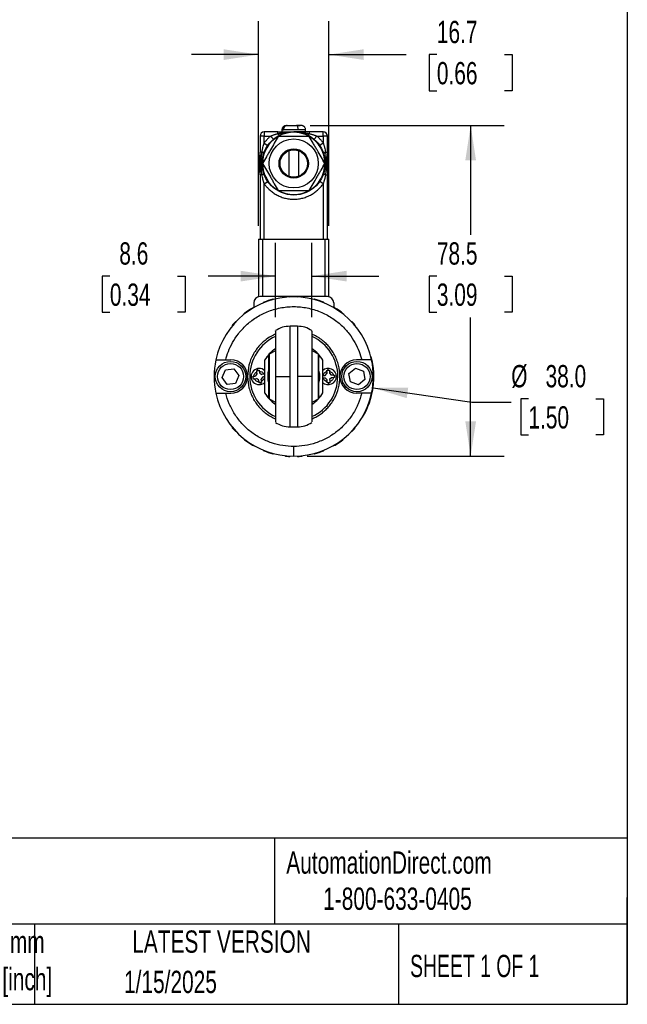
# Model space of a CAD drawing. Header units: millimetres. Extents: x 16 to 683, y 16 to 524.
# Tile 4 of 7: x 538 to 683, y 16 to 250. Entities that reach past the tile are written whole.
import ezdxf

# ---------------------------------------------------------------- set-up
doc = ezdxf.new("R2010")
doc.units = ezdxf.units.MM
doc.header["$LTSCALE"] = 2.5
doc.layers.add('DIMENSIONS', color=140, linetype='Continuous', lineweight=25)
doc.layers.add('TEXT', color=140, linetype='Continuous', lineweight=25)
doc.styles.add('SLDTEXTSTYLE0', font='TXT', dxfattribs={"width": 0.7})
doc.styles.add('SLDTEXTSTYLE1', font='TXT', dxfattribs={"width": 0.65})
doc.dimstyles.new('SLDDIMSTYLE1', dxfattribs={"dimtxt": 5.39502, "dimasz": 8.255, "dimexe": 0, "dimexo": 0.0625, "dimgap": 1.348755, "dimtad": 0, "dimtih": 1, "dimtoh": 1, "dimrnd": 1e-09, "dimzin": 12, "dimdsep": 46, "dimtxsty": 'SLDTEXTSTYLE0', "dimsah": 1, "dimcen": 0.09, "dimadec": 0, "dimazin": 3, "dimtfac": 1, "dimtmove": 0, "dimatfit": 0, "dimfxl": 0, "dimfrac": 2, "dimtolj": 1, "dimtzin": 12, "dimarcsym": 0})
doc.dimstyles.new('SLDDIMSTYLE3', dxfattribs={"dimtxt": 5.39502, "dimasz": 8.255, "dimexe": 0, "dimexo": 0.0625, "dimgap": 1.348755, "dimtad": 0, "dimtih": 1, "dimtoh": 1, "dimrnd": 1e-09, "dimzin": 4, "dimdsep": 46, "dimtxsty": 'SLDTEXTSTYLE0', "dimsah": 1, "dimcen": 0, "dimadec": 0, "dimazin": 1, "dimtfac": 1, "dimtofl": 0, "dimtmove": 0, "dimatfit": 3, "dimfxl": 0, "dimfrac": 2, "dimtolj": 1, "dimtzin": 12, "dimarcsym": 0})
doc.dimstyles.new('SLDDIMSTYLE5', dxfattribs={"dimtxt": 5.39502, "dimasz": 8.255, "dimexe": 0, "dimexo": 0.0625, "dimgap": 1.348755, "dimtad": 0, "dimtih": 1, "dimtoh": 1, "dimrnd": 1e-09, "dimzin": 12, "dimdsep": 46, "dimtxsty": 'SLDTEXTSTYLE0', "dimsah": 1, "dimcen": 0.09, "dimadec": 0, "dimazin": 3, "dimtfac": 1, "dimtofl": 0, "dimtmove": 0, "dimatfit": 3, "dimfxl": 0, "dimfrac": 2, "dimtolj": 1, "dimtzin": 12, "dimarcsym": 0})
doc.dimstyles.new('SLDDIMSTYLE6', dxfattribs={"dimtxt": 5.39502, "dimasz": 8.255, "dimexe": 0, "dimexo": 0.0625, "dimgap": 1.348755, "dimtad": 0, "dimtih": 1, "dimtoh": 1, "dimrnd": 1e-09, "dimzin": 4, "dimdsep": 46, "dimtxsty": 'SLDTEXTSTYLE0', "dimsah": 1, "dimcen": 0, "dimadec": 0, "dimazin": 1, "dimtfac": 1, "dimtofl": 0, "dimtmove": 0, "dimatfit": 3, "dimfxl": 0, "dimfrac": 2, "dimtolj": 1, "dimtzin": 12, "dimarcsym": 0})

# ---------------------------------------------------------------- blocks, each defined once
blk = doc.blocks.new('_D_4')
at = {"layer": 'DIMENSIONS'}
for p, q in [((475.29, 161.29), (484.47, 140.76)), ((516.86, 152.88), (515.05, 152.88)), ((515.05, 152.88), (515.05, 144.31)), ((532.89, 152.88), (534.7, 152.88)), ((534.7, 152.88), (534.7, 144.31)), ((515.05, 144.31), (516.86, 144.31)), ((534.7, 144.31), (532.89, 144.31)), ((484.47, 140.76), (498.36, 140.76))]:
    blk.add_line(p, q, dxfattribs=at)
blk.add_solid([(475.29, 161.29), (477.5, 153.24), (479.81, 154.28)], dxfattribs=at)
at = {"layer": 'DIMENSIONS', "char_height": 5.292, "attachment_point": 1, "style": 'SLDTEXTSTYLE0'}
for s, insert in [('%%c', (515.03, 160.91)), ('8.0', (523.17, 160.91)), ('0.31', (516.86, 151.13)), ('BOTH ENDS,', (502.32, 141.35)), ('THRU ALL', (507.43, 132.78))]:
    blk.add_mtext(s, dxfattribs=dict(at, insert=insert))
blk = doc.blocks.new('_D_9')
at = {"layer": 'DIMENSIONS'}
for p, q in [((607.36, 224.54), (653.41, 224.54)), ((645.47, 224.54), (645.47, 198.56)), ((637.45, 188.78), (635.64, 188.78)), ((635.64, 188.78), (635.64, 180.2)), ((653.49, 188.78), (655.3, 188.78)), ((655.3, 188.78), (655.3, 180.2)), ((635.64, 180.2), (637.45, 180.2)), ((655.3, 180.2), (653.49, 180.2)), ((645.47, 146.04), (645.47, 178.99)), ((606.67, 146.04), (653.41, 146.04))]:
    blk.add_line(p, q, dxfattribs=at)
for points in [[(645.47, 224.54), (644.2, 216.29), (646.74, 216.29)], [(645.47, 146.04), (646.74, 154.3), (644.2, 154.3)]]:
    blk.add_solid(points, dxfattribs=at)
at = {"layer": 'DIMENSIONS', "char_height": 5.292, "attachment_point": 1, "style": 'SLDTEXTSTYLE0'}
for s, insert in [('78.5', (637.45, 196.81)), ('3.09', (637.45, 187.02))]:
    blk.add_mtext(s, dxfattribs=dict(at, insert=insert))
blk = doc.blocks.new('_D_10')
at = {"layer": 'DIMENSIONS'}
for p, q in [((622.31, 162.24), (645.74, 158.88)), ((659.17, 159.64), (657.36, 159.64)), ((657.36, 159.64), (657.36, 151.06)), ((675.2, 159.64), (677.01, 159.64)), ((677.01, 159.64), (677.01, 151.06)), ((645.74, 158.88), (655.1, 158.88)), ((657.36, 151.06), (659.17, 151.06)), ((677.01, 151.06), (675.2, 151.06))]:
    blk.add_line(p, q, dxfattribs=at)
blk.add_arc((603.5, 164.94), 19, 329.3772, 14.506, dxfattribs=at)
blk.add_solid([(622.31, 162.24), (630.3, 159.81), (630.66, 162.33)], dxfattribs=at)
at = {"layer": 'DIMENSIONS', "char_height": 5.292, "attachment_point": 1, "style": 'SLDTEXTSTYLE0'}
for s, insert in [('%%c', (655.1, 167.67)), ('38.0', (663.24, 167.67)), ('1.50', (659.17, 157.89))]:
    blk.add_mtext(s, dxfattribs=dict(at, insert=insert))
blk = doc.blocks.new('_D_11')
at = {"layer": 'DIMENSIONS'}
for p, q in [((599.2, 179.02), (599.2, 196.71)), ((607.8, 179.02), (607.8, 196.71)), ((559.88, 188.78), (558.07, 188.78)), ((558.07, 188.78), (558.07, 180.2)), ((575.91, 188.78), (577.72, 188.78)), ((577.72, 188.78), (577.72, 180.2)), ((599.2, 188.78), (583.22, 188.78)), ((607.8, 188.78), (623.67, 188.78)), ((558.07, 180.2), (559.88, 180.2)), ((577.72, 180.2), (575.91, 180.2))]:
    blk.add_line(p, q, dxfattribs=at)
for points in [[(599.2, 188.78), (590.94, 190.05), (590.94, 187.51)], [(607.8, 188.78), (616.05, 187.51), (616.05, 190.05)]]:
    blk.add_solid(points, dxfattribs=at)
at = {"layer": 'DIMENSIONS', "char_height": 5.292, "attachment_point": 1, "style": 'SLDTEXTSTYLE0'}
for s, insert in [('8.6', (562.12, 196.81)), ('0.34', (559.88, 187.02))]:
    blk.add_mtext(s, dxfattribs=dict(at, insert=insert))
blk = doc.blocks.new('_D_12')
at = {"layer": 'DIMENSIONS'}
for p, q in [((595.15, 200.72), (595.15, 249.31)), ((611.85, 200.72), (611.85, 249.31)), ((595.15, 241.38), (579.27, 241.38)), ((611.85, 241.38), (630.14, 241.38)), ((637.45, 241.38), (635.64, 241.38)), ((635.64, 241.38), (635.64, 232.8)), ((653.49, 241.38), (655.3, 241.38)), ((655.3, 241.38), (655.3, 232.8)), ((635.64, 232.8), (637.45, 232.8)), ((655.3, 232.8), (653.49, 232.8))]:
    blk.add_line(p, q, dxfattribs=at)
for points in [[(595.15, 241.38), (586.89, 242.65), (586.89, 240.11)], [(611.85, 241.38), (620.1, 240.11), (620.1, 242.65)]]:
    blk.add_solid(points, dxfattribs=at)
at = {"layer": 'DIMENSIONS', "char_height": 5.292, "attachment_point": 1, "style": 'SLDTEXTSTYLE0'}
for s, insert in [('16.7', (637.45, 249.4)), ('0.66', (637.45, 239.62))]:
    blk.add_mtext(s, dxfattribs=dict(at, insert=insert))

msp = doc.modelspace()

# ---------------------------------------------------------------- linework, layer by layer
for p, q in [((601.744, 224.542), (603.107, 224.542)), ((603.661, 224.542), (603.891, 224.542)), ((604.082, 224.542), (605.023, 224.542)), ((596.499, 223.042), (596.499, 222.042)), ((599.757, 223.042), (596.499, 223.042)), ((599.757, 222.608), (599.757, 223.042)), ((600.699, 223.542), (600.699, 223.042)), ((600.812, 223.542), (600.699, 223.542)), ((600.812, 223.542), (601.042, 223.542)), ((604.571, 223.542), (601.042, 223.542)), ((606.299, 223.542), (604.571, 223.542)), ((606.299, 223.042), (606.299, 223.542)), ((607.24, 222.608), (607.24, 223.042)), ((610.499, 223.042), (607.24, 223.042)), ((610.499, 222.042), (610.499, 223.042)), ((596.499, 222.042), (595.499, 222.042)), ((595.499, 222.042), (595.499, 218.234)), ((596.499, 220.363), (596.499, 222.042)), ((596.499, 222.042), (598.022, 222.042)), ((596.499, 220.363), (597.322, 219.796)), ((598.022, 222.042), (598.666, 221.277)), ((608.976, 222.042), (608.332, 221.277)), ((608.976, 222.042), (610.499, 222.042)), ((610.499, 220.363), (609.675, 219.796)), ((610.499, 222.042), (610.499, 220.363)), ((611.499, 222.042), (610.499, 222.042)), ((611.499, 218.234), (611.499, 222.042)), ((595.299, 213.442), (595.299, 217.442)), ((595.299, 217.442), (595.499, 217.442)), ((595.968, 218.234), (595.499, 218.234)), ((602.314, 218.568), (602.314, 212.515)), ((604.684, 212.515), (604.684, 218.568)), ((611.03, 218.234), (611.499, 218.234)), ((595.499, 213.442), (595.299, 213.442)), ((595.499, 212.849), (595.499, 197.542)), ((595.968, 212.849), (595.499, 212.849)), ((611.03, 212.849), (611.499, 212.849)), ((611.499, 197.542), (611.499, 212.849)), ((596.499, 210.72), (597.322, 211.287)), ((596.499, 197.542), (596.499, 210.72)), ((610.499, 210.72), (609.675, 211.287)), ((610.499, 210.72), (610.499, 197.542)), ((595.149, 197.542), (595.149, 183.942)), ((595.149, 197.542), (596.149, 197.542)), ((596.149, 183.942), (596.149, 197.542)), ((596.149, 197.542), (610.849, 197.542)), ((610.849, 197.542), (610.849, 183.942)), ((610.849, 197.542), (611.849, 197.542)), ((611.849, 183.942), (611.849, 197.542)), ((593.999, 182.442), (593.999, 181.28)), ((611.499, 183.942), (595.499, 183.942)), ((612.999, 182.442), (612.999, 181.28)), ((604.375, 176.892), (602.623, 176.892)), ((602.623, 164.942), (602.623, 176.891)), ((604.375, 176.891), (604.375, 164.942)), ((587.376, 168.892), (588.599, 168.892)), ((597.642, 170.256), (597.642, 164.946)), ((609.355, 164.946), (609.355, 170.256)), ((619.622, 168.892), (618.399, 168.892)), ((586.492, 164.706), (587.291, 166.562)), ((587.291, 166.562), (589.298, 166.798)), ((589.298, 166.798), (590.506, 165.177)), ((594.847, 165.58), (594.737, 166.069)), ((595.322, 166.201), (595.424, 165.752)), ((611.361, 166.155), (611.376, 165.654)), ((611.96, 166.174), (611.975, 165.714)), ((616.608, 165.654), (618.17, 166.935)), ((618.17, 166.935), (620.061, 166.223)), ((620.061, 166.223), (620.39, 164.229)), ((587.7, 163.086), (586.492, 164.706)), ((590.506, 165.177), (589.707, 163.321)), ((594.039, 164.965), (594.488, 165.066)), ((594.171, 164.38), (594.66, 164.49)), ((594.488, 165.066), (594.847, 165.58)), ((595.174, 164.131), (594.66, 164.49)), ((595.275, 163.682), (595.174, 164.131)), ((595.424, 165.752), (595.937, 165.393)), ((596.11, 164.817), (595.75, 164.303)), ((595.861, 163.814), (595.75, 164.303)), ((596.427, 165.503), (595.937, 165.393)), ((596.559, 164.918), (596.11, 164.817)), ((597.642, 164.946), (597.642, 159.637)), ((602.623, 152.992), (602.623, 164.942)), ((609.355, 159.637), (609.355, 164.946)), ((610.466, 165.203), (610.926, 165.218)), ((610.485, 164.604), (610.986, 164.619)), ((610.926, 165.218), (611.376, 165.654)), ((611.423, 164.169), (610.986, 164.619)), ((611.437, 163.709), (611.423, 164.169)), ((611.975, 165.714), (612.411, 165.264)), ((612.471, 164.666), (612.021, 164.229)), ((612.021, 164.229), (612.037, 163.728)), ((612.913, 165.28), (612.411, 165.264)), ((612.931, 164.68), (612.471, 164.666)), ((616.937, 163.66), (616.608, 165.654)), ((618.828, 162.948), (616.937, 163.66)), ((620.39, 164.229), (618.828, 162.948)), ((589.707, 163.321), (587.7, 163.086)), ((587.376, 160.992), (588.599, 160.992)), ((619.622, 160.992), (618.399, 160.992)), ((602.623, 152.992), (604.375, 152.992))]:
    msp.add_line(p, q)
at = {"flags": 128}
for points in [[(599.757, 222.608), (599.823, 222.521), (599.888, 222.445), (599.951, 222.381), (600.011, 222.331), (600.066, 222.295), (600.116, 222.273), (600.16, 222.267), (600.197, 222.276)], [(607.24, 222.608), (607.174, 222.521), (607.109, 222.445), (607.047, 222.381), (606.987, 222.331), (606.932, 222.295), (606.882, 222.273), (606.838, 222.267), (606.8, 222.276)], [(599.146, 171.048), (599.002, 170.984), (597.642, 170.256)], [(609.355, 170.256), (607.995, 170.984), (607.847, 171.05)], [(604.375, 164.942), (604.375, 162.815), (604.375, 160.757), (604.375, 158.832), (604.375, 157.102), (604.375, 155.622), (604.375, 154.44), (604.375, 153.593), (604.375, 153.108), (604.375, 152.992)], [(597.642, 159.637), (599.002, 158.908), (599.151, 158.843)], [(607.852, 158.845), (607.995, 158.908), (609.355, 159.637)]]:
    msp.add_lwpolyline(points, dxfattribs=at)
for centre, radius in [((603.499, 215.542), 7.5), ((603.499, 215.542), 5.833), ((603.499, 215.542), 3.489), ((603.499, 215.542), 3.398), ((603.499, 215.542), 3.25), ((588.499, 164.942), 3.6), ((618.499, 164.942), 3.6), ((588.499, 164.942), 3.1), ((618.499, 164.942), 3.1)]:
    msp.add_circle(centre, radius)
for centre, radius, start, end in [((596.499, 222.042), 1, 90, 180), ((603.499, 215.542), 7.39, 60, 120), ((610.499, 222.042), 1, 360, 90), ((603.499, 215.542), 7.39, 120, 180), ((603.499, 215.542), 7.39, 360, 60), ((595.828, 217.617), 0.632, 28.3277, 77.27722), ((611.169, 217.617), 0.632, 102.72278, 151.6723), ((603.499, 215.542), 7.39, 180, 240), ((603.499, 215.542), 7.39, 300, 360), ((595.828, 213.466), 0.632, 282.72278, 331.6723), ((611.169, 213.466), 0.632, 208.3277, 257.27722), ((603.499, 215.542), 7.39, 240, 300), ((603.499, 164.942), 18.9, 12.06345, 167.93655), ((595.499, 182.442), 1.5, 90, 180), ((596.49, 182.386), 0.2, 111.89046, 172.15404), ((603.499, 164.942), 19, 105.10954, 111.89046), ((598.598, 183.092), 0.2, 44.84596, 105.10954), ((601.569, 183.642), 0.2, 95.89046, 156.15404), ((603.499, 164.942), 19, 93.10954, 95.89046), ((602.479, 183.714), 0.2, 32.84596, 93.10954), ((604.519, 183.714), 0.2, 86.89046, 147.15404), ((603.499, 164.942), 19, 84.10954, 86.89046), ((605.428, 183.642), 0.2, 23.84596, 84.10954), ((608.399, 183.092), 0.2, 74.89046, 135.15404), ((603.499, 164.942), 19, 68.10954, 74.89046), ((610.508, 182.386), 0.2, 7.84596, 68.10954), ((611.499, 182.442), 1.5, 0, 90), ((603.499, 164.942), 19, 121.10954, 127.89046), ((593.785, 181.038), 0.2, 60.84596, 121.10954), ((613.212, 181.038), 0.2, 58.89046, 119.15404), ((603.499, 164.942), 19, 52.10954, 58.89046), ((603.499, 164.942), 19, 137.10954, 139.89046), ((589.725, 177.737), 0.2, 76.84596, 137.10954), ((591.953, 179.778), 0.2, 127.89046, 188.15404), ((615.045, 179.778), 0.2, 351.84596, 52.10954), ((617.273, 177.737), 0.2, 42.89046, 103.15404), ((603.499, 164.942), 19, 40.10954, 42.89046), ((589.12, 177.053), 0.2, 139.89046, 200.15404), ((617.877, 177.053), 0.2, 339.84596, 40.10954), ((603.499, 164.942), 10.45, 114.54708, 180), ((603.499, 164.942), 10.45, 294.4385, 65.36511), ((603.499, 164.942), 7.9, 123.3927, 150.85826), ((603.499, 164.942), 7.9, 29.14174, 56.70699), ((603.499, 164.942), 18.9, 167.93655, 192.06345), ((588.599, 164.942), 3.95, 360, 90), ((618.399, 164.942), 3.95, 90, 180), ((603.499, 164.942), 18.9, 347.93655, 12.06345), ((595.299, 164.942), 1.925, 45.96149, 312.68835), ((611.699, 164.942), 1.925, 360, 134.03851), ((588.599, 164.942), 3.95, 270, 360), ((603.499, 164.942), 10.45, 180, 245.30627), ((611.699, 164.942), 1.925, 225.96149, 360), ((618.399, 164.942), 3.95, 180, 270), ((603.499, 164.942), 18.9, 192.06345, 270), ((603.499, 164.942), 7.9, 209.14174, 236.70699), ((603.499, 164.942), 18.9, 270, 347.93655), ((603.499, 164.942), 7.9, 303.3927, 330.85826), ((589.12, 152.83), 0.2, 159.84596, 220.10954), ((603.499, 164.942), 19, 220.10954, 222.89046), ((589.725, 152.146), 0.2, 222.89046, 283.15404), ((617.273, 152.146), 0.2, 256.84596, 317.10954), ((603.499, 164.942), 19, 317.10954, 319.89046), ((617.877, 152.83), 0.2, 319.89046, 20.15404), ((591.953, 150.105), 0.2, 171.84596, 232.10954), ((603.499, 164.942), 19, 232.10954, 238.89046), ((603.499, 164.942), 19, 301.10954, 307.89046), ((615.045, 150.105), 0.2, 307.89046, 8.15404), ((593.785, 148.845), 0.2, 238.89046, 299.15404), ((596.49, 147.497), 0.2, 187.84596, 248.10954), ((603.499, 164.942), 19, 248.10954, 254.89046), ((603.499, 164.942), 19, 285.10954, 291.89046), ((610.508, 147.497), 0.2, 291.89046, 352.15404), ((613.212, 148.845), 0.2, 240.84596, 301.10954), ((598.598, 146.791), 0.2, 254.89046, 315.15404), ((601.569, 146.241), 0.2, 203.84596, 264.10954), ((603.499, 164.942), 19, 264.10954, 266.89046), ((602.479, 146.169), 0.2, 266.89046, 327.15404), ((604.519, 146.169), 0.2, 212.84596, 273.10954), ((603.499, 164.942), 19, 273.10954, 275.89046), ((605.428, 146.241), 0.2, 275.89046, 336.15404), ((608.399, 146.791), 0.2, 224.84596, 285.10954)]:
    msp.add_arc(centre, radius, start, end)
for points, knots in [([(601.495, 224.491), (601.459, 224.486), (601.35, 224.471), (601.19, 224.38), (601.016, 224.253), (600.875, 224.092), (600.736, 223.856), (600.713, 223.666), (600.699, 223.542)], [0, 0, 0, 0, 0.0758686, 0.2264063, 0.3819752, 0.5398568, 0.6972792, 1, 1, 1, 1]), ([(600.812, 223.542), (600.812, 223.674), (600.837, 223.804), (600.931, 224.047), (601, 224.158), (601.172, 224.342), (601.276, 224.417), (601.5, 224.515), (601.622, 224.542), (601.744, 224.542)], [0, 0, 0, 0, 0.25, 0.25, 0.5, 0.5, 0.75, 0.75, 1, 1, 1, 1]), ([(601.974, 224.542), (601.852, 224.542), (601.731, 224.516), (601.506, 224.417), (601.403, 224.343), (601.144, 224.067), (601.042, 223.807), (601.042, 223.542)], [0, 0, 0, 0, 0.25, 0.25, 0.5, 0.5, 1, 1, 1, 1]), ([(601.974, 224.542), (602.079, 224.542), (602.217, 224.542), (602.553, 224.542), (602.751, 224.542), (603.17, 224.542), (603.39, 224.542), (603.812, 224.542), (604.012, 224.542), (604.188, 224.542)], [0, 0, 0, 0, 0.25, 0.25, 0.5, 0.5, 0.75, 0.75, 1, 1, 1, 1]), ([(604.571, 223.542), (604.571, 223.659), (604.563, 223.787), (604.526, 224.033), (604.497, 224.151), (604.422, 224.346), (604.376, 224.423), (604.282, 224.52), (604.233, 224.542), (604.188, 224.542)], [0, 0, 0, 0, 0.25, 0.25, 0.5, 0.5, 0.75, 0.75, 1, 1, 1, 1]), ([(605.164, 224.542), (605.144, 224.542), (605.069, 224.542), (604.73, 224.542), (604.365, 224.542), (604.188, 224.542)], [0, 0, 0, 0, 0.157632, 0.5933683, 1, 1, 1, 1]), ([(606.299, 223.542), (606.295, 223.609), (606.287, 223.746), (606.221, 223.946), (606.116, 224.13), (605.979, 224.283), (605.826, 224.398), (605.669, 224.474), (605.523, 224.518), (605.323, 224.547), (605.23, 224.541), (605.164, 224.537)], [0, 0, 0, 0, 0.1032828, 0.2111532, 0.3197123, 0.4251416, 0.5245557, 0.616763, 0.7027971, 0.7861136, 1, 1, 1, 1]), ([(598.022, 222.042), (598.09, 222.07), (598.23, 222.128), (598.449, 222.211), (598.683, 222.294), (598.931, 222.377), (599.193, 222.457), (599.47, 222.535), (599.66, 222.583), (599.757, 222.608)], [0, 0, 0, 0, 0.1202868, 0.2480313, 0.3832793, 0.5260696, 0.6764351, 0.8344038, 1, 1, 1, 1]), ([(599.757, 222.608), (599.825, 222.62), (599.968, 222.647), (600.193, 222.689), (600.439, 222.734), (600.705, 222.782), (600.991, 222.83), (601.298, 222.877), (601.691, 222.93), (602.113, 222.977), (602.583, 223.014), (602.933, 223.032), (603.223, 223.039), (603.381, 223.041), (603.475, 223.042), (603.499, 223.042)], [0, 0, 0, 0, 0.0552179, 0.1159424, 0.1818937, 0.2531783, 0.3298656, 0.412016, 0.4996389, 0.6451994, 0.7497989, 0.8746215, 0.9247376, 0.9810966, 1, 1, 1, 1]), ([(599.757, 223.042), (600.085, 223.042), (600.41, 223.042), (601.045, 223.042), (601.358, 223.042), (602.287, 223.042), (602.893, 223.042), (603.499, 223.042)], [0, 0, 0, 0, 0.25, 0.25, 0.5, 0.5, 1, 1, 1, 1]), ([(607.24, 223.042), (607.176, 223.042), (607.019, 223.042), (606.764, 223.042), (606.506, 223.042), (606.19, 223.042), (605.806, 223.042), (605.182, 223.042), (604.656, 223.042), (604.225, 223.042), (604.017, 223.042), (603.819, 223.042), (603.667, 223.042), (603.585, 223.042), (603.539, 223.042), (603.515, 223.042), (603.502, 223.042), (603.499, 223.042)], [0, 0, 0, 0, 0.0495737, 0.121212, 0.1962777, 0.2504677, 0.3675825, 0.4997809, 0.7496645, 0.7964953, 0.8538307, 0.9216686, 0.959521, 0.9794294, 0.989629, 0.9973891, 1, 1, 1, 1]), ([(603.506, 223.042), (603.632, 223.04), (603.881, 223.038), (604.246, 223.023), (604.598, 223), (604.935, 222.971), (605.256, 222.935), (605.561, 222.896), (605.849, 222.854), (606.121, 222.811), (606.376, 222.767), (606.615, 222.724), (606.838, 222.682), (607.045, 222.644), (607.177, 222.619), (607.24, 222.608)], [0, 0, 0, 0, 0.1008894, 0.1983383, 0.2921558, 0.3821237, 0.4679542, 0.5495288, 0.6267895, 0.6997178, 0.7683231, 0.8326407, 0.8927104, 0.9485871, 1, 1, 1, 1]), ([(607.24, 222.608), (607.353, 222.579), (607.573, 222.523), (607.892, 222.431), (608.191, 222.337), (608.47, 222.24), (608.731, 222.143), (608.896, 222.074), (608.976, 222.042)], [0, 0, 0, 0, 0.192454, 0.3745313, 0.5462717, 0.7077229, 0.8589424, 1, 1, 1, 1]), ([(595.968, 218.234), (595.989, 218.358), (596.032, 218.604), (596.108, 218.97), (596.207, 219.392), (596.332, 219.858), (596.445, 220.199), (596.499, 220.363)], [0, 0, 0, 0, 0.1717999, 0.3420907, 0.510943, 0.7642043, 1, 1, 1, 1]), ([(599.804, 221.942), (599.502, 221.419), (599.198, 220.893), (598.584, 219.829), (598.274, 219.292), (597.803, 218.476), (597.645, 218.202), (597.333, 217.662), (597.178, 217.393), (596.715, 216.592), (596.411, 216.065), (596.109, 215.542)], [0, 0, 0, 0, 0.25, 0.25, 0.5, 0.5, 0.625, 0.625, 0.75, 0.75, 1, 1, 1, 1]), ([(598.022, 222.042), (597.949, 221.98), (597.805, 221.856), (597.598, 221.662), (597.397, 221.461), (597.203, 221.255), (597.016, 221.042), (596.836, 220.822), (596.663, 220.596), (596.553, 220.441), (596.499, 220.363)], [0, 0, 0, 0, 0.1254912, 0.2505618, 0.3753513, 0.5, 0.6246487, 0.7494382, 0.8745088, 1, 1, 1, 1]), ([(607.194, 221.942), (605.987, 221.942), (604.76, 221.942), (602.238, 221.942), (601.011, 221.942), (599.804, 221.942)], [0, 0, 0, 0, 0.5, 0.5, 1, 1, 1, 1]), ([(610.889, 215.542), (610.587, 216.064), (610.283, 216.59), (609.669, 217.654), (609.359, 218.191), (608.888, 219.007), (608.73, 219.281), (608.418, 219.822), (608.263, 220.09), (607.8, 220.891), (607.496, 221.418), (607.194, 221.942)], [0, 0, 0, 0, 0.25, 0.25, 0.5, 0.5, 0.625, 0.625, 0.75, 0.75, 1, 1, 1, 1]), ([(610.499, 220.363), (610.444, 220.441), (610.335, 220.596), (610.162, 220.822), (609.982, 221.042), (609.795, 221.255), (609.601, 221.461), (609.4, 221.662), (609.192, 221.856), (609.048, 221.98), (608.976, 222.042)], [0, 0, 0, 0, 0.1254912, 0.2505618, 0.3753513, 0.5, 0.6246487, 0.7494382, 0.8745088, 1, 1, 1, 1]), ([(610.499, 220.363), (610.526, 220.283), (610.581, 220.118), (610.659, 219.865), (610.734, 219.601), (610.827, 219.242), (610.932, 218.786), (610.997, 218.419), (611.03, 218.234)], [0, 0, 0, 0, 0.11594, 0.2362167, 0.3608763, 0.4899607, 0.7433221, 1, 1, 1, 1]), ([(595.499, 212.849), (595.499, 213.296), (595.499, 213.746), (595.499, 214.642), (595.499, 215.09), (595.499, 215.99), (595.499, 216.439), (595.499, 217.336), (595.499, 217.784), (595.499, 218.234)], [0, 0, 0, 0, 0.25, 0.25, 0.5, 0.5, 0.75, 0.75, 1, 1, 1, 1]), ([(595.968, 212.849), (595.954, 212.943), (595.926, 213.137), (595.887, 213.437), (595.849, 213.754), (595.816, 214.086), (595.787, 214.433), (595.766, 214.793), (595.752, 215.165), (595.746, 215.62), (595.757, 216.144), (595.791, 216.72), (595.841, 217.261), (595.9, 217.762), (595.946, 218.081), (595.968, 218.234)], [0, 0, 0, 0, 0.0528878, 0.1089646, 0.1679675, 0.2297335, 0.2941022, 0.3608791, 0.4298349, 0.5006841, 0.6131399, 0.7201482, 0.8207419, 0.9142148, 1, 1, 1, 1]), ([(611.03, 218.234), (611.043, 218.14), (611.071, 217.947), (611.111, 217.647), (611.148, 217.332), (611.181, 217), (611.21, 216.653), (611.232, 216.292), (611.246, 215.919), (611.251, 215.464), (611.241, 214.941), (611.207, 214.365), (611.157, 213.824), (611.097, 213.322), (611.052, 213.002), (611.03, 212.849)], [0, 0, 0, 0, 0.0527917, 0.1086819, 0.1675441, 0.2292402, 0.2936125, 0.360472, 0.4296037, 0.500683, 0.6127902, 0.7196518, 0.8202992, 0.9140074, 1, 1, 1, 1]), ([(611.499, 218.234), (611.499, 217.784), (611.499, 217.336), (611.499, 216.439), (611.499, 215.99), (611.499, 215.09), (611.499, 214.642), (611.499, 213.746), (611.499, 213.296), (611.499, 212.849)], [0, 0, 0, 0, 0.25, 0.25, 0.5, 0.5, 0.75, 0.75, 1, 1, 1, 1]), ([(596.109, 215.542), (596.41, 215.019), (596.714, 214.493), (597.328, 213.429), (597.639, 212.892), (598.11, 212.076), (598.268, 211.802), (598.58, 211.262), (598.735, 210.993), (599.197, 210.192), (599.502, 209.665), (599.804, 209.142)], [0, 0, 0, 0, 0.25, 0.25, 0.5, 0.5, 0.625, 0.625, 0.75, 0.75, 1, 1, 1, 1]), ([(607.194, 209.142), (607.496, 209.664), (607.799, 210.19), (608.413, 211.254), (608.724, 211.791), (609.195, 212.607), (609.353, 212.881), (609.665, 213.422), (609.82, 213.69), (610.282, 214.491), (610.587, 215.018), (610.889, 215.542)], [0, 0, 0, 0, 0.25, 0.25, 0.5, 0.5, 0.625, 0.625, 0.75, 0.75, 1, 1, 1, 1]), ([(596.499, 210.72), (596.472, 210.8), (596.416, 210.965), (596.339, 211.218), (596.264, 211.482), (596.17, 211.842), (596.066, 212.297), (596.001, 212.664), (595.968, 212.849)], [0, 0, 0, 0, 0.1159399, 0.2362165, 0.3608762, 0.4899607, 0.7433221, 1, 1, 1, 1]), ([(611.03, 212.849), (611.008, 212.725), (610.965, 212.479), (610.89, 212.113), (610.79, 211.691), (610.665, 211.225), (610.553, 210.884), (610.499, 210.72)], [0, 0, 0, 0, 0.1717999, 0.3420907, 0.5109429, 0.7642043, 1, 1, 1, 1]), ([(596.499, 210.72), (596.549, 210.648), (596.65, 210.504), (596.81, 210.294), (596.975, 210.09), (597.147, 209.891), (597.325, 209.697), (597.509, 209.509), (597.877, 209.154), (598.463, 208.669), (599.33, 208.11), (600.278, 207.65), (601.309, 207.304), (602.388, 207.089), (603.499, 207.018), (604.609, 207.089), (605.688, 207.304), (606.72, 207.65), (607.668, 208.11), (608.534, 208.668), (609.171, 209.196), (609.629, 209.647), (609.939, 209.988), (610.231, 210.344), (610.41, 210.594), (610.499, 210.72)], [0, 0, 0, 0, 0.0160467, 0.0320562, 0.0480439, 0.0640251, 0.0800153, 0.0960299, 0.1120843, 0.1732888, 0.2345245, 0.2997664, 0.3650403, 0.4325059, 0.5000045, 0.56747, 0.6349687, 0.7002106, 0.7654845, 0.826689, 0.8879247, 0.9159791, 0.9439546, 0.971934, 1, 1, 1, 1]), ([(599.804, 209.142), (601.011, 209.142), (602.238, 209.142), (604.76, 209.142), (605.987, 209.142), (607.194, 209.142)], [0, 0, 0, 0, 0.5, 0.5, 1, 1, 1, 1]), ([(587.376, 168.892), (587.535, 169.544), (587.743, 170.218), (588.273, 171.595), (588.596, 172.298), (589.379, 173.707), (589.839, 174.414), (590.91, 175.798), (591.522, 176.474), (592.901, 177.753), (593.669, 178.356), (595.349, 179.438), (596.26, 179.917), (598.196, 180.706), (599.219, 181.016), (601.328, 181.434), (602.413, 181.542), (604.584, 181.542), (605.669, 181.434), (607.778, 181.016), (608.802, 180.706), (610.737, 179.917), (611.649, 179.438), (613.328, 178.356), (614.096, 177.753), (615.476, 176.474), (616.087, 175.798), (617.159, 174.414), (617.619, 173.707), (618.402, 172.298), (618.725, 171.595), (619.255, 170.218), (619.462, 169.544), (619.622, 168.892)], [0, 0, 0, 0, 0.0625, 0.0625, 0.125, 0.125, 0.1875, 0.1875, 0.25, 0.25, 0.3125, 0.3125, 0.375, 0.375, 0.4375, 0.4375, 0.5, 0.5, 0.5625, 0.5625, 0.625, 0.625, 0.6875, 0.6875, 0.75, 0.75, 0.8125, 0.8125, 0.875, 0.875, 0.9375, 0.9375, 1, 1, 1, 1]), ([(599.199, 175.705), (599.199, 175.747), (599.199, 175.917), (599.199, 174.954), (599.199, 172.901), (599.199, 169.868), (599.199, 167.05), (599.199, 165.386), (599.199, 164.942)], [0, 0, 0, 0, 0.068134, 0.2816558, 0.4951776, 0.7086994, 0.9222212, 1, 1, 1, 1]), ([(607.799, 175.705), (607.799, 175.747), (607.799, 175.917), (607.799, 174.954), (607.799, 172.901), (607.799, 169.868), (607.799, 167.05), (607.799, 165.386), (607.799, 164.942)], [0, 0, 0, 0, 0.068134, 0.2816558, 0.4951776, 0.7086994, 0.9222212, 1, 1, 1, 1]), ([(599.199, 174.977), (599.032, 174.915), (598.214, 174.615), (597.158, 173.908), (596.033, 172.982), (595.212, 172.131), (594.464, 171.172), (593.579, 169.71), (592.742, 167.638), (592.614, 165.849), (592.549, 164.942)], [0, 0, 0, 0, 0.0419036, 0.2047695, 0.2947886, 0.3848489, 0.4825143, 0.5802208, 0.7869295, 1, 1, 1, 1]), ([(614.449, 164.942), (614.386, 165.85), (614.293, 167.199), (613.733, 168.904), (613.195, 170.084), (612.533, 171.172), (611.787, 172.131), (610.964, 172.981), (610.019, 173.766), (608.969, 174.467), (608.174, 174.834), (607.799, 175.007)], [0, 0, 0, 0, 0.2127683, 0.3161446, 0.4195626, 0.5170895, 0.6146574, 0.7045489, 0.7944815, 0.9029415, 1, 1, 1, 1]), ([(585.016, 168.892), (585.016, 168.892), (585.032, 168.892), (585.093, 168.892), (585.139, 168.892), (585.26, 168.892), (585.333, 168.892), (585.507, 168.892), (585.607, 168.892), (585.935, 168.892), (586.198, 168.892), (586.621, 168.892), (586.769, 168.892), (587.07, 168.892), (587.222, 168.892), (587.376, 168.892)], [0, 0, 0, 0, 0.125, 0.125, 0.25, 0.25, 0.375, 0.375, 0.5, 0.5, 0.75, 0.75, 0.875, 0.875, 1, 1, 1, 1]), ([(596.599, 168.789), (596.599, 168.186), (596.599, 167.57), (596.599, 166.615), (596.599, 166.292), (596.599, 165.632), (596.599, 165.294), (596.599, 164.279), (596.599, 163.62), (596.599, 162.652), (596.599, 162.332), (596.599, 161.705), (596.599, 161.397), (596.599, 161.094)], [0, 0, 0, 0, 0.25, 0.25, 0.375, 0.375, 0.5, 0.5, 0.75, 0.75, 0.875, 0.875, 1, 1, 1, 1]), ([(597.549, 169.482), (597.549, 169.719), (597.549, 169.898), (597.549, 170.096), (597.549, 170.113), (597.549, 169.98), (597.549, 169.83), (597.549, 169.404), (597.549, 169.128), (597.549, 168.51), (597.549, 168.17), (597.549, 167.478), (597.549, 167.126), (597.549, 166.448), (597.549, 166.12), (597.549, 165.503), (597.549, 165.214), (597.549, 164.946)], [0, 0, 0, 0, 0.125, 0.125, 0.25, 0.25, 0.375, 0.375, 0.5, 0.5, 0.625, 0.625, 0.75, 0.75, 0.875, 0.875, 1, 1, 1, 1]), ([(609.449, 164.946), (609.449, 165.214), (609.449, 165.503), (609.449, 166.12), (609.449, 166.448), (609.449, 167.126), (609.449, 167.478), (609.449, 168.17), (609.449, 168.51), (609.449, 169.128), (609.449, 169.404), (609.449, 169.83), (609.449, 169.98), (609.449, 170.113), (609.449, 170.096), (609.449, 169.898), (609.449, 169.719), (609.449, 169.482)], [0, 0, 0, 0, 0.125, 0.125, 0.25, 0.25, 0.375, 0.375, 0.5, 0.5, 0.625, 0.625, 0.75, 0.75, 0.875, 0.875, 1, 1, 1, 1]), ([(610.399, 161.094), (610.399, 161.697), (610.399, 162.313), (610.399, 163.268), (610.399, 163.591), (610.399, 164.251), (610.399, 164.589), (610.399, 165.604), (610.399, 166.263), (610.399, 167.231), (610.399, 167.552), (610.399, 168.178), (610.399, 168.486), (610.399, 168.789)], [0, 0, 0, 0, 0.25, 0.25, 0.375, 0.375, 0.5, 0.5, 0.75, 0.75, 0.875, 0.875, 1, 1, 1, 1]), ([(621.981, 168.892), (621.981, 168.892), (621.966, 168.892), (621.905, 168.892), (621.858, 168.892), (621.738, 168.892), (621.664, 168.892), (621.491, 168.892), (621.39, 168.892), (621.062, 168.892), (620.799, 168.892), (620.376, 168.892), (620.229, 168.892), (619.928, 168.892), (619.776, 168.892), (619.622, 168.892)], [0, 0, 0, 0, 0.125, 0.125, 0.25, 0.25, 0.375, 0.375, 0.5, 0.5, 0.75, 0.75, 0.875, 0.875, 1, 1, 1, 1]), ([(594.039, 164.965), (594.042, 165.102), (594.067, 165.236), (594.152, 165.479), (594.211, 165.589), (594.415, 165.869), (594.583, 165.992), (594.737, 166.069)], [0, 0, 0, 0, 0.25, 0.25, 0.5, 0.5, 1, 1, 1, 1]), ([(594.974, 166.381), (594.952, 166.479), (594.93, 166.575), (594.896, 166.73), (594.883, 166.787), (594.875, 166.819)], [0, 0, 0, 0, 0.5, 0.5, 1, 1, 1, 1]), ([(595.322, 166.201), (595.495, 166.198), (595.699, 166.159), (596.003, 165.993), (596.104, 165.919), (596.285, 165.736), (596.365, 165.626), (596.427, 165.503)], [0, 0, 0, 0, 0.5, 0.5, 0.75, 0.75, 1, 1, 1, 1]), ([(597.399, 164.942), (597.404, 165.387), (597.41, 165.854), (597.543, 166.243), (597.549, 166.26)], [0, 0, 0, 0, 0.9561217, 1, 1, 1, 1]), ([(609.449, 166.233), (609.461, 166.193), (609.585, 165.804), (609.592, 165.35), (609.599, 164.942)], [0, 0, 0, 0, 0.1016825, 1, 1, 1, 1]), ([(610.466, 165.203), (610.495, 165.338), (610.545, 165.464), (610.675, 165.687), (610.754, 165.783), (611.007, 166.02), (611.195, 166.109), (611.361, 166.155)], [0, 0, 0, 0, 0.25, 0.25, 0.5, 0.5, 1, 1, 1, 1]), ([(611.653, 166.417), (611.65, 166.517), (611.647, 166.616), (611.642, 166.774), (611.64, 166.833), (611.639, 166.866)], [0, 0, 0, 0, 0.5, 0.5, 1, 1, 1, 1]), ([(611.96, 166.174), (612.129, 166.138), (612.322, 166.061), (612.59, 165.84), (612.674, 165.749), (612.818, 165.535), (612.876, 165.412), (612.913, 165.28)], [0, 0, 0, 0, 0.5, 0.5, 0.75, 0.75, 1, 1, 1, 1]), ([(592.549, 164.942), (592.611, 164.033), (592.705, 162.684), (593.264, 160.979), (593.803, 159.799), (594.465, 158.711), (595.211, 157.752), (596.034, 156.902), (596.978, 156.117), (598.028, 155.416), (598.823, 155.049), (599.199, 154.876)], [0, 0, 0, 0, 0.21276831, 0.31614462, 0.41956264, 0.51708949, 0.61465741, 0.70454889, 0.7944815, 0.90294147, 1, 1, 1, 1]), ([(595.275, 163.682), (595.103, 163.685), (594.899, 163.724), (594.594, 163.891), (594.494, 163.964), (594.313, 164.147), (594.232, 164.257), (594.171, 164.38)], [0, 0, 0, 0, 0.5, 0.5, 0.75, 0.75, 1, 1, 1, 1]), ([(596.559, 164.918), (596.556, 164.781), (596.531, 164.647), (596.446, 164.404), (596.386, 164.294), (596.182, 164.014), (596.015, 163.891), (595.861, 163.814)], [0, 0, 0, 0, 0.25, 0.25, 0.5, 0.5, 1, 1, 1, 1]), ([(597.549, 163.65), (597.536, 163.69), (597.412, 164.079), (597.405, 164.533), (597.399, 164.942)], [0, 0, 0, 0, 0.1016825, 1, 1, 1, 1]), ([(597.642, 164.946), (597.615, 164.946), (597.59, 164.946), (597.557, 164.946), (597.549, 164.946), (597.549, 164.946)], [0, 0, 0, 0, 0.5, 0.5, 1, 1, 1, 1]), ([(597.549, 164.946), (597.549, 164.679), (597.549, 164.39), (597.549, 163.773), (597.549, 163.445), (597.549, 162.766), (597.549, 162.415), (597.549, 161.723), (597.549, 161.382), (597.549, 160.765), (597.549, 160.489), (597.549, 160.062), (597.549, 159.912), (597.549, 159.78), (597.549, 159.797), (597.549, 159.994), (597.549, 160.174), (597.549, 160.411)], [0, 0, 0, 0, 0.125, 0.125, 0.25, 0.25, 0.375, 0.375, 0.5, 0.5, 0.625, 0.625, 0.75, 0.75, 0.875, 0.875, 1, 1, 1, 1]), ([(599.199, 164.942), (599.693, 164.942), (600.248, 164.942), (601.415, 164.942), (602.026, 164.942), (602.623, 164.942)], [0, 0, 0, 0, 0.5, 0.5, 1, 1, 1, 1]), ([(599.199, 164.942), (599.199, 163.717), (599.199, 161.267), (599.199, 157.995), (599.199, 155.552), (599.199, 154.16), (599.199, 154.172), (599.199, 154.177)], [0, 0, 0, 0, 0.2134413, 0.4268827, 0.640324, 0.8537653, 1, 1, 1, 1]), ([(607.799, 164.942), (607.305, 164.942), (606.749, 164.942), (605.582, 164.942), (604.972, 164.942), (604.375, 164.942)], [0, 0, 0, 0, 0.5, 0.5, 1, 1, 1, 1]), ([(607.799, 164.942), (607.799, 163.717), (607.799, 161.267), (607.799, 157.995), (607.799, 155.552), (607.799, 154.16), (607.799, 154.172), (607.799, 154.177)], [0, 0, 0, 0, 0.2134413, 0.4268827, 0.640324, 0.8537653, 1, 1, 1, 1]), ([(607.799, 154.906), (607.966, 154.968), (608.783, 155.268), (609.84, 155.975), (610.964, 156.901), (611.786, 157.752), (612.533, 158.711), (613.419, 160.174), (614.256, 162.246), (614.384, 164.034), (614.449, 164.942)], [0, 0, 0, 0, 0.04190365, 0.20476947, 0.29478861, 0.38484894, 0.4825143, 0.58022079, 0.78692952, 1, 1, 1, 1]), ([(609.355, 164.946), (609.383, 164.946), (609.407, 164.946), (609.441, 164.946), (609.449, 164.946), (609.449, 164.946)], [0, 0, 0, 0, 0.5, 0.5, 1, 1, 1, 1]), ([(609.449, 160.411), (609.449, 160.174), (609.449, 159.994), (609.449, 159.797), (609.449, 159.78), (609.449, 159.912), (609.449, 160.062), (609.449, 160.489), (609.449, 160.765), (609.449, 161.382), (609.449, 161.723), (609.449, 162.415), (609.449, 162.766), (609.449, 163.445), (609.449, 163.773), (609.449, 164.39), (609.449, 164.679), (609.449, 164.946)], [0, 0, 0, 0, 0.125, 0.125, 0.25, 0.25, 0.375, 0.375, 0.5, 0.5, 0.625, 0.625, 0.75, 0.75, 0.875, 0.875, 1, 1, 1, 1]), ([(609.599, 164.942), (609.593, 164.496), (609.587, 164.029), (609.455, 163.64), (609.449, 163.623)], [0, 0, 0, 0, 0.9561217, 1, 1, 1, 1]), ([(611.437, 163.709), (611.268, 163.745), (611.076, 163.822), (610.808, 164.043), (610.723, 164.134), (610.58, 164.348), (610.522, 164.471), (610.485, 164.604)], [0, 0, 0, 0, 0.5, 0.5, 0.75, 0.75, 1, 1, 1, 1]), ([(612.931, 164.68), (612.903, 164.545), (612.853, 164.419), (612.723, 164.196), (612.644, 164.1), (612.39, 163.863), (612.203, 163.774), (612.037, 163.728)], [0, 0, 0, 0, 0.25, 0.25, 0.5, 0.5, 1, 1, 1, 1]), ([(595.623, 163.502), (595.645, 163.404), (595.667, 163.308), (595.702, 163.153), (595.715, 163.096), (595.722, 163.064)], [0, 0, 0, 0, 0.5, 0.5, 1, 1, 1, 1]), ([(611.745, 163.466), (611.748, 163.366), (611.751, 163.268), (611.756, 163.109), (611.758, 163.05), (611.759, 163.017)], [0, 0, 0, 0, 0.5, 0.5, 1, 1, 1, 1]), ([(585.016, 160.992), (585.016, 160.992), (585.032, 160.992), (585.093, 160.992), (585.139, 160.992), (585.26, 160.992), (585.333, 160.992), (585.507, 160.992), (585.607, 160.992), (585.935, 160.992), (586.198, 160.992), (586.621, 160.992), (586.769, 160.992), (587.07, 160.992), (587.222, 160.992), (587.376, 160.992)], [0, 0, 0, 0, 0.125, 0.125, 0.25, 0.25, 0.375, 0.375, 0.5, 0.5, 0.75, 0.75, 0.875, 0.875, 1, 1, 1, 1]), ([(603.499, 148.342), (602.65, 148.342), (601.779, 148.407), (600.018, 148.686), (599.13, 148.9), (597.375, 149.485), (596.509, 149.855), (594.839, 150.748), (594.035, 151.27), (592.528, 152.447), (591.826, 153.101), (590.55, 154.511), (589.978, 155.266), (588.981, 156.839), (588.555, 157.657), (587.855, 159.316), (587.58, 160.157), (587.376, 160.992)], [0, 0, 0, 0, 0.125, 0.125, 0.25, 0.25, 0.375, 0.375, 0.5, 0.5, 0.625, 0.625, 0.75, 0.75, 0.875, 0.875, 1, 1, 1, 1]), ([(619.622, 160.992), (619.417, 160.157), (619.142, 159.316), (618.442, 157.657), (618.017, 156.839), (617.02, 155.266), (616.447, 154.511), (615.172, 153.101), (614.469, 152.447), (612.963, 151.27), (612.159, 150.748), (610.489, 149.855), (609.622, 149.485), (607.867, 148.9), (606.979, 148.686), (605.219, 148.407), (604.347, 148.342), (603.499, 148.342)], [0, 0, 0, 0, 0.125, 0.125, 0.25, 0.25, 0.375, 0.375, 0.5, 0.5, 0.625, 0.625, 0.75, 0.75, 0.875, 0.875, 1, 1, 1, 1]), ([(621.981, 160.992), (621.981, 160.992), (621.966, 160.992), (621.905, 160.992), (621.858, 160.992), (621.738, 160.992), (621.664, 160.992), (621.491, 160.992), (621.39, 160.992), (621.062, 160.992), (620.799, 160.992), (620.376, 160.992), (620.229, 160.992), (619.928, 160.992), (619.776, 160.992), (619.622, 160.992)], [0, 0, 0, 0, 0.125, 0.125, 0.25, 0.25, 0.375, 0.375, 0.5, 0.5, 0.75, 0.75, 0.875, 0.875, 1, 1, 1, 1]), ([(603.499, 146.042), (603.499, 146.042), (603.499, 146.091), (603.499, 146.315), (603.499, 146.491), (603.499, 146.94), (603.499, 147.212), (603.499, 147.778), (603.499, 148.07), (603.499, 148.342)], [0, 0, 0, 0, 0.25, 0.25, 0.5, 0.5, 0.75, 0.75, 1, 1, 1, 1])]:
    msp.add_open_spline(points, degree=3, knots=knots)
for points in [[(602.623, 176.891), (602.012, 176.844), (600.792, 176.751), (599.73, 176.143), (599.199, 175.84)], [(607.799, 175.84), (607.268, 176.143), (606.205, 176.751), (604.985, 176.844), (604.375, 176.891)], [(594.682, 166.315), (594.779, 166.337), (594.877, 166.359), (594.974, 166.381)], [(594.737, 166.069), (594.718, 166.154), (594.699, 166.236), (594.682, 166.315)], [(594.974, 166.381), (595.072, 166.403), (595.169, 166.425), (595.267, 166.447)], [(595.267, 166.447), (595.285, 166.368), (595.303, 166.286), (595.322, 166.201)], [(611.353, 166.407), (611.453, 166.411), (611.553, 166.414), (611.653, 166.417)], [(611.361, 166.155), (611.358, 166.242), (611.355, 166.326), (611.353, 166.407)], [(611.653, 166.417), (611.753, 166.42), (611.853, 166.423), (611.953, 166.426)], [(611.953, 166.426), (611.955, 166.345), (611.958, 166.261), (611.96, 166.174)], [(593.793, 164.91), (593.872, 164.928), (593.954, 164.946), (594.039, 164.965)], [(593.925, 164.324), (593.881, 164.519), (593.837, 164.714), (593.793, 164.91)], [(594.171, 164.38), (594.086, 164.361), (594.004, 164.342), (593.925, 164.324)], [(595.331, 163.436), (595.313, 163.515), (595.294, 163.597), (595.275, 163.682)], [(595.861, 163.814), (595.88, 163.729), (595.898, 163.647), (595.916, 163.568)], [(611.445, 163.457), (611.442, 163.538), (611.44, 163.622), (611.437, 163.709)], [(612.037, 163.728), (612.04, 163.641), (612.042, 163.557), (612.045, 163.476)], [(612.913, 165.28), (612.999, 165.282), (613.083, 165.285), (613.165, 165.287)], [(613.183, 164.688), (613.102, 164.685), (613.018, 164.683), (612.931, 164.68)], [(613.165, 165.287), (613.171, 165.088), (613.177, 164.888), (613.183, 164.688)], [(595.623, 163.502), (595.526, 163.48), (595.428, 163.458), (595.331, 163.436)], [(595.916, 163.568), (595.819, 163.546), (595.721, 163.524), (595.623, 163.502)], [(611.745, 163.466), (611.645, 163.463), (611.545, 163.46), (611.445, 163.457)], [(612.045, 163.476), (611.945, 163.473), (611.845, 163.469), (611.745, 163.466)], [(599.199, 154.043), (599.73, 153.74), (600.792, 153.132), (602.012, 153.039), (602.623, 152.992)], [(604.375, 152.992), (604.985, 153.039), (606.205, 153.132), (607.268, 153.74), (607.799, 154.043)]]:
    msp.add_open_spline(points, degree=3)
at = {"layer": 'TEXT'}
for p, q in [((682.625, 523.875), (682.625, 15.875)), ((682.625, 55.315), (15.875, 55.315)), ((598.938, 55.315), (598.938, 34.925)), ((682.625, 15.875), (682.625, 41.275)), ((682.625, 34.925), (15.875, 34.925)), ((542.03, 34.925), (542.03, 15.875)), ((628.372, 34.925), (628.372, 15.875)), ((15.875, 15.875), (682.625, 15.875))]:
    msp.add_line(p, q, dxfattribs=at)

# ---------------------------------------------------------------- texts
at = {"color": 179, "linetype": 'Continuous', "lineweight": 18, "char_height": 5.29167, "attachment_point": 1, "style": 'SLDTEXTSTYLE0'}
for s, insert in [('AutomationDirect.com', (601.737, 52.191)), ('1-800-633-0405', (610.479, 43.593))]:
    msp.add_mtext(s, dxfattribs=dict(at, insert=insert))
at = {"layer": 'TEXT'}
for s, insert, char_height, attachment_point, style in [('LCR-38P-0275-D5-C1', (438.754, 50.857), 9.26042, 1, 'SLDTEXTSTYLE0'), ('LATEST VERSION', (586.38, 33.41), 5.29167, 2, 'SLDTEXTSTYLE0'), ('mm^J[inch]', (540.291, 33.323), 5.2917, 2, 'SLDTEXTSTYLE0'), ('SHEET 1 OF 1', (631.103, 27.629), 5.29167, 1, 'SLDTEXTSTYLE1'), ('1/15/2025', (574.254, 23.842), 5.2917, 2, 'SLDTEXTSTYLE0')]:
    msp.add_mtext(s, dxfattribs=dict(at, insert=insert, char_height=char_height, attachment_point=attachment_point, style=style))

# ---------------------------------------------------------------- dimensions: what is measured, and where the dimension line sits
at = {"layer": 'DIMENSIONS'}
for base, p1, p2, picture, middle in [((595.149, 241.376), (611.849, 197.542), (595.149, 197.542), '_D_12', (645.47, 241.376)), ((599.199, 188.776), (607.799, 175.84), (599.199, 175.84), '_D_11', (567.896, 188.776))]:
    dim = msp.add_linear_dim(base=base, p1=p1, p2=p2, dimstyle='SLDDIMSTYLE1', dxfattribs=at)
    dim.commit()
    dim.dimension.update_dxf_attribs({"geometry": picture, "text_midpoint": middle, "dimtype": 160})
dim = msp.add_linear_dim(base=(645.47, 224.542), p1=(603.499, 146.042), p2=(604.188, 224.542), angle=90, dimstyle='SLDDIMSTYLE5', dxfattribs=at)
dim.commit()
dim.dimension.update_dxf_attribs({"geometry": '_D_9', "text_midpoint": (645.47, 188.776), "dimtype": 160})
dim = msp.add_diameter_dim_2p(p1=(472.021, 168.598), p2=(475.286, 161.295), text='<>\\PBOTH ENDS,\\PTHRU ALL', dimstyle='SLDDIMSTYLE3', dxfattribs=at)
dim.commit()
dim.dimension.update_dxf_attribs({"geometry": '_D_4', "text_midpoint": (524.873, 143.551), "dimtype": 163})
dim = msp.add_diameter_dim_2p(p1=(584.692, 167.641), p2=(622.306, 162.242), dimstyle='SLDDIMSTYLE6', dxfattribs=at)
dim.commit()
dim.dimension.update_dxf_attribs({"geometry": '_D_10', "text_midpoint": (667.185, 158.879), "dimtype": 163})

doc.saveas('drawing.dxf')
